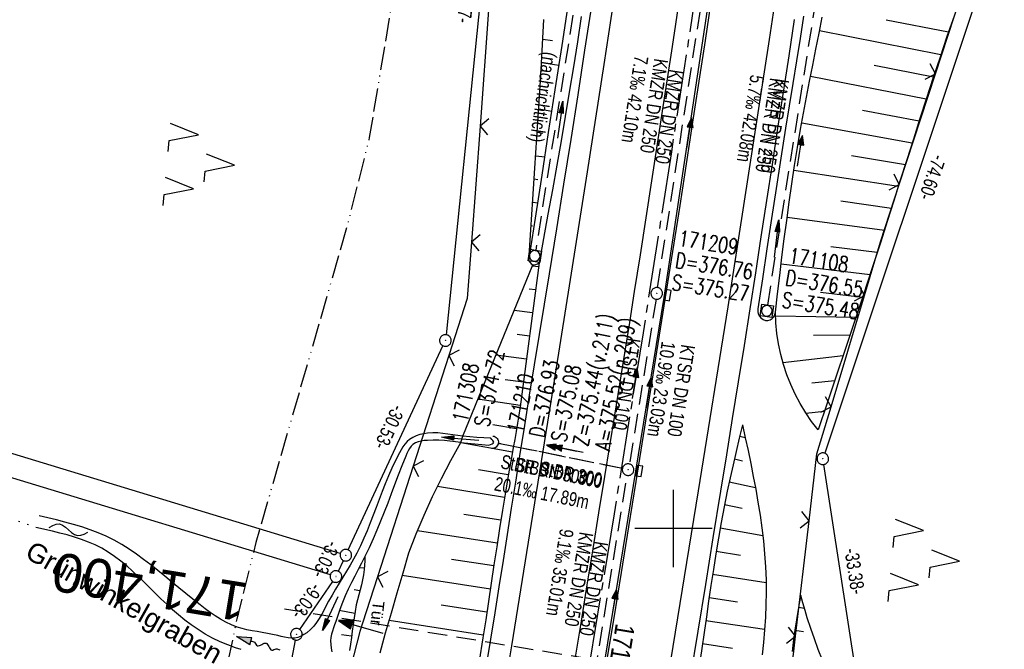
# Model space of a CAD drawing. Extents: x 509531 to 509917, y 454649 to 455599.
# Tile 5 of 26: x 509616 to 509743, y 454784 to 454866. Entities that reach past the tile are written whole.
import ezdxf
from ezdxf.enums import TextEntityAlignment as Align

# ---------------------------------------------------------------- set-up
doc = ezdxf.new("R2010")
doc.units = 0
doc.header["$LTSCALE"] = 10
doc.header["$MEASUREMENT"] = 0
for name, pattern in [('ACAD_ISO13W100', [36, 12, -3, 12, -3, 0, -3, 0, -3]), ('ACHSE', [5.5, 4, -0.5, 0.5, -0.5]), ('AUSGEZOGEN', [0]), ('LT00', [0]), ('LT12', [0.4, 0.3, -0.1]), ('LT17', [0.15, 0.1, -0.05]), ('PUNKTX2_STR', [0.6, 0.1, -0.5]), ('STRICHLINIE2', [0.375, 0.25, -0.125])]:
    doc.linetypes.add(name, pattern=pattern)
doc.layers.get('0').update_dxf_attribs({"linetype": 'LT00'})
for name, color, linetype in [('--EK_FBR', 1, 'LT00'), ('--EK_Halt-Pfeil', 4, 'LT00'), ('--EK_Haltung', 7, 'STRICHLINIE2'), ('--EK_Haltung-Text', 140, 'LT00'), ('--EK_Schacht-Text', 5, 'LT00'), ('--EK_ST-93-1', 30, 'LT17'), ('--EL_DFK_AB_L', 21, 'LT00'), ('--EL_DFK_AB_P', 7, 'LT00'), ('--EL_Halt-Pfeil', 4, 'LT00'), ('--EL_Haltung', 182, 'STRICHLINIE2'), ('--EL_Haltung-Text', 182, 'LT00'), ('--FLIEßRICHTPFEIL', 180, 'Continuous'), ('--WASSER_NUTZUNG', 180, 'Continuous'), ('-AX-093', 35, 'ACHSE'), ('-ST-93-1', 250, 'LT00'), ('ABSTAND', 8, 'LT00'), ('DFK_AB_L', 21, 'LT00'), ('DFK_AB_P', 7, 'LT00'), ('DFK_KATASTER', 250, 'LT00'), ('DFK_NUTZUNG', 250, 'LT00'), ('DFK_NUTZUNGSGRENZE', 70, 'PUNKTX2_STR'), ('DL', 182, 'LT12'), ('DL_PFEIL', 201, 'LT00'), ('DL_TEXT', 182, 'LT00'), ('GASLTG', 250, 'ACAD_ISO13W100'), ('GEWÄSSERNAME', 255, 'Continuous'), ('PFEIL', 140, 'AUSGEZOGEN'), ('TOR_TEXT_A', 11, 'Continuous'), ('V116_AFBR_BAB', 250, 'LT00'), ('V116_BOESCH', 250, 'LT00'), ('V116_BOSCHUNG', 250, 'LT00'), ('V116_GRABEN', 250, 'LT00'), ('V116_H_BORD', 8, 'LT00'), ('V116_KA_MULD', 182, 'LT00'), ('V116_KA_PRUF', 182, 'LT00'), ('V116_LD_MARK', 250, 'LT00'), ('V116_RASTER', 250, 'LT00'), ('V116_SINKK', 182, 'LT00'), ('V116_TOR', 10, 'LT00'), ('V116_UK_DURCH', 182, 'LT00'), ('V116_ZAUN', 40, 'LT00')]:
    doc.layers.add(name, color=color, linetype=linetype)
doc.styles.add('Beschrift', font='ARIAL.TTF')
doc.styles.add('Haltungsbeschriftung', font='ARIAL.TTF', dxfattribs={"width": 0.75})
doc.styles.add('schachtbeschriftung', font='romans.shx', dxfattribs={"width": 0.75, "height": 2})
doc.styles.get("Standard").update_dxf_attribs({"font": 'ARIAL.TTF'})

# ---------------------------------------------------------------- blocks, each defined once
blk = doc.blocks.new('SYMB0003')
at = {"color": 0, "linetype": 'ByBlock'}
for p, q in [((-0.015712, 0), (0.010166, 0.012015)), ((0, -0.021257), (-0.015712, 0)), ((0.010166, 0.012015), (0, -0.021257))]:
    blk.add_line(p, q, dxfattribs=at)
for points in [[(-0.031395, 0.499013), (-0.093691, 0.491144), (-0.154509, 0.475528), (-0.21289, 0.452414), (-0.267913, 0.422164), (-0.318712, 0.385257), (-0.364484, 0.342274), (-0.404509, 0.293893), (-0.438154, 0.240877), (-0.464888, 0.184062), (-0.484292, 0.124345), (-0.496058, 0.062667), (-0.5, 0)], [(-0.5, 0), (-0.496058, -0.062667), (-0.484292, -0.124345), (-0.464888, -0.184062), (-0.438154, -0.240877), (-0.404509, -0.293893), (-0.364485, -0.342274), (-0.318712, -0.385257), (-0.267914, -0.422164), (-0.21289, -0.452414), (-0.154509, -0.475529), (-0.093691, -0.491144), (-0.031395, -0.499014), (0.031395, -0.499014)], [(0.5, 0), (0.496057, 0.062667), (0.484292, 0.124345), (0.464888, 0.184062), (0.438153, 0.240877), (0.404509, 0.293893), (0.364484, 0.342274), (0.318712, 0.385257), (0.267913, 0.422164), (0.21289, 0.452414), (0.154509, 0.475528), (0.093691, 0.491144), (0.031395, 0.499013), (-0.031395, 0.499013)], [(0.031395, -0.499014), (0.093691, -0.491144), (0.154509, -0.475529), (0.21289, -0.452414), (0.267914, -0.422164), (0.318712, -0.385257), (0.364485, -0.342274), (0.404509, -0.293893), (0.438154, -0.240877), (0.464889, -0.184062), (0.484292, -0.124345), (0.496058, -0.062667), (0.5, 0)]]:
    blk.add_lwpolyline(points, dxfattribs=at)
blk = doc.blocks.new('SYMB7251')
at = {"color": 0, "linetype": 'ByBlock'}
for points in [[(-0.25, 0), (-0.208333, 0.028889), (-0.166667, 0.051111), (-0.125, 0.06), (-0.083333, 0.051111), (-0.041667, 0.028889), (0, 0)], [(0, 0), (0.041667, -0.028889), (0.083333, -0.051111), (0.125, -0.06), (0.166667, -0.051111), (0.208333, -0.028889), (0.25, 0)]]:
    blk.add_lwpolyline(points, dxfattribs=at)
blk = doc.blocks.new('SYMB7221')
at = {"color": 0, "linetype": 'ByBlock'}
for p, q in [((0, 0.435), (-0.11, 0.065)), ((0.11, 0.065), (0, 0.435)), ((0.25, 0.065), (0.11, 0.065)), ((-0.35, -0.065), (-0.46, -0.435)), ((0.35, -0.065), (0.24, -0.435))]:
    blk.add_line(p, q, dxfattribs=at)
for points in [[(-0.1, -0.435), (-0.24, -0.435), (-0.35, -0.065)], [(0.6, -0.435), (0.46, -0.435), (0.35, -0.065)]]:
    blk.add_lwpolyline(points, dxfattribs=at)
blk = doc.blocks.new('Pfreil3')
at = {"layer": 'PFEIL'}
blk.add_hatch(color=256, dxfattribs=at).paths.add_polyline_path([(-1.55, 0.27), (-1.55, -0.27), (0, 0)])
for p, q in [((-1.55, 0), (-4.83, 0)), ((-1.55, -0.27), (-1.55, 0.27)), ((-1.55, 0.27), (0, 0)), ((0, 0), (-1.55, -0.27))]:
    blk.add_line(p, q, dxfattribs=at)
blk = doc.blocks.new('SYMB0652')
at = {"color": 0, "linetype": 'ByBlock'}
blk.add_lwpolyline([(-0.15, -0.075), (0.15, -0.075), (0.15, 0.075), (-0.15, 0.075), (-0.15, -0.075)], dxfattribs=at)
blk = doc.blocks.new('SYMB1107')
at = {"color": 0, "linetype": 'ByBlock'}
for points in [[(-0.2, 0), (-0.196157, 0.039018), (-0.184776, 0.076537), (-0.166294, 0.111114), (-0.141421, 0.141421), (-0.111114, 0.166294), (-0.076537, 0.184776), (-0.039018, 0.196157), (0, 0.2)], [(0, 0.2), (0.039018, 0.196157), (0.076537, 0.184776), (0.111114, 0.166294), (0.141421, 0.141421), (0.166294, 0.111114), (0.184776, 0.076537), (0.196157, 0.039018), (0.2, 0)]]:
    blk.add_lwpolyline(points, dxfattribs=at)
blk = doc.blocks.new('SYMB0070')
at = {"color": 0, "linetype": 'ByBlock'}
for p, q in [((-0.5, 0), (0.2, 0)), ((0.5, 0), (0.2, 0.1)), ((0.2, 0.1), (0.2, 0)), ((0.468, 0), (0.21, 0.086)), ((0.21, 0.086), (0.21, -0.086)), ((0.21, -0.086), (0.468, 0)), ((0.22, -0.072), (0.437, 0)), ((0.23, -0.058), (0.405, 0)), ((0.24, -0.045), (0.374, 0)), ((0.342, 0), (0.25, 0.031)), ((0.25, 0.031), (0.25, -0.031)), ((0.25, -0.031), (0.342, 0)), ((0.26, -0.017), (0.31, 0)), ((0.27, -0.003), (0.279, 0))]:
    blk.add_line(p, q, dxfattribs=at)
for points in [[(0.2, 0), (0.2, -0.1), (0.5, 0)], [(0.437, 0), (0.22, 0.072), (0.22, -0.072)], [(0.405, 0), (0.23, 0.058), (0.23, -0.058)], [(0.374, 0), (0.24, 0.045), (0.24, -0.045)], [(0.31, 0), (0.26, 0.017), (0.26, -0.017)], [(0.279, 0), (0.27, 0.003), (0.27, -0.003)]]:
    blk.add_lwpolyline(points, dxfattribs=at)
blk = doc.blocks.new('SYMB1210')
at = {"color": 0, "linetype": 'ByBlock'}
blk.add_line((0.018815, -0.179014), (0.055623, -0.17119), dxfattribs=at)
for points in [[(-0.2, -0.2), (-0.2, 0.2), (0.2, 0.2), (0.2, -0.2), (-0.2, -0.2)], [(0.018815, 0.179014), (-0.018815, 0.179014), (-0.055623, 0.17119), (-0.09, 0.155885), (-0.120444, 0.133766), (-0.145623, 0.105801), (-0.164438, 0.073213), (-0.176067, 0.037424), (-0.18, 0)], [(-0.18, 0), (-0.176067, -0.037424), (-0.164438, -0.073213), (-0.145623, -0.105801), (-0.120444, -0.133766), (-0.09, -0.155885), (-0.055623, -0.17119), (-0.018815, -0.179014), (0.018815, -0.179014)], [(0.18, 0), (0.176067, 0.037424), (0.164438, 0.073213), (0.145623, 0.105801), (0.120444, 0.133766), (0.09, 0.155885), (0.055623, 0.17119), (0.018815, 0.179014)], [(0.055623, -0.17119), (0.09, -0.155885), (0.120444, -0.133766), (0.145623, -0.105801), (0.164438, -0.073213), (0.176067, -0.037424), (0.18, 0)]]:
    blk.add_lwpolyline(points, dxfattribs=at)
blk = doc.blocks.new('SYMB0024')
at = {"color": 0, "linetype": 'ByBlock'}
for p, q in [((-0.5, 0.5), (0, 0)), ((0, 0), (0.5, 0.5))]:
    blk.add_line(p, q, dxfattribs=at)
blk = doc.blocks.new('FLIEßRICHTPFEIL')
at = {"layer": '--FLIEßRICHTPFEIL'}
blk.add_hatch(color=256, dxfattribs=at).paths.add_polyline_path([(-1.95, 0.4875), (-1.95, -0.4875), (0, 0)])
for p, q in [((-1.95, 0.4875), (-1.95, -0.4875)), ((-1.95, 0.4875), (0, 0)), ((0, 0), (-1.95, -0.4875))]:
    blk.add_line(p, q, dxfattribs=at)
at = {"layer": '--FLIEßRICHTPFEIL', "start_tangent": (-1, 0), "end_tangent": (-1, 0)}
blk.add_spline([(-1.95, 0), (-2.4375, 0), (-2.925, 0.325), (-3.4125, 0), (-3.9, -0.325), (-4.3875, 0), (-4.875, 0.325), (-5.3625, 0), (-5.85, 0)], degree=3, dxfattribs=at)

msp = doc.modelspace()

# ---------------------------------------------------------------- linework, layer by layer
at = {"layer": '--EK_FBR', "color": 2}
for points in [[(509701.01, 454869.97), (509699.82, 454862.17), (509698.63, 454854.37), (509697.9, 454849.6), (509697.17, 454844.84), (509696.43, 454840.08), (509695.69, 454835.31), (509694.94, 454830.55), (509694.31, 454826.57), (509693.67, 454822.6), (509693.03, 454818.62), (509692.39, 454814.64), (509691.74, 454810.66), (509691.1, 454806.69), (509690.34, 454802.03), (509689.59, 454797.38), (509688.84, 454792.72), (509688.08, 454788.07), (509687.31, 454783.42)], [(509704.8, 454867.64), (509704.09, 454862.94), (509703.37, 454858.24), (509702.65, 454853.54), (509701.73, 454847.6), (509700.81, 454841.67), (509699.87, 454835.73), (509698.94, 454829.8), (509697.99, 454823.87), (509697.04, 454817.94), (509696.09, 454812.01), (509695.14, 454806.07), (509694.19, 454800.21), (509693.24, 454794.35), (509692.29, 454788.49), (509691.32, 454782.64)]]:
    msp.add_lwpolyline(points, dxfattribs=at)
at = {"layer": '--EK_FBR'}
for points in [[(509675.88, 454782.33), (509676.44, 454785.74), (509676.99, 454789.11), (509677.53, 454792.49), (509678.06, 454795.86), (509678.59, 454799.24), (509679.12, 454802.61), (509679.65, 454805.99), (509680.18, 454809.36), (509680.81, 454813.28), (509681.44, 454817.2), (509682.08, 454821.11), (509682.72, 454825.03), (509683.35, 454828.95), (509683.99, 454832.86), (509684.93, 454838.63), (509685.86, 454844.4), (509686.78, 454850.17), (509687.69, 454855.95), (509688.58, 454861.67), (509689.46, 454867.39)], [(509715.6, 454865.63), (509714.88, 454860.96), (509714.17, 454856.29), (509713.45, 454851.61), (509712.74, 454846.95), (509712.02, 454842.29), (509711.3, 454837.63), (509710.58, 454832.97), (509709.85, 454828.31), (509709.11, 454823.61), (509708.35, 454818.91), (509707.6, 454814.21), (509706.84, 454809.51), (509706.08, 454804.81), (509705.1, 454798.79), (509704.12, 454792.78), (509703.13, 454786.76), (509702.14, 454780.74)]]:
    msp.add_lwpolyline(points, dxfattribs=at)
at = {"layer": '--EK_Haltung', "color": 81}
msp.add_line((509688.2, 454873.6), (509682.22, 454835.9), dxfattribs=at)
at = {"layer": '--EK_Haltung'}
for p, q in [((509697.95, 454831.06), (509704.14, 454871.18)), ((509712.17, 454828.82), (509718.52, 454868.9)), ((509697.76, 454829.58), (509694.33, 454808.32)), ((509693.42, 454807.74), (509677.35, 454810.98)), ((509688.66, 454773.77), (509694.03, 454806.85))]:
    msp.add_line(p, q, dxfattribs=at)
at = {"layer": '--EK_ST-93-1', "ltscale": 2.5}
msp.add_line((509689.28, 454783.16), (509649.8, 454789.62), dxfattribs=at)
at = {"layer": '--EL_DFK_AB_L'}
for p, q in [((509679.01, 454906.63), (509670.65, 454825)), ((509742.7, 454879.04), (509719.52, 454809.71)), ((509658.04, 454797.24), (509670.25, 454823.57)), ((509724.27, 454776.75), (509719.39, 454808.26)), ((509656.76, 454794.49), (509657.4, 454795.88)), ((509656.02, 454793.19), (509651.76, 454786.98)), ((509651.2, 454785.62), (509634.01, 454695.96))]:
    msp.add_line(p, q, dxfattribs=at)
at = {"layer": '--EL_Haltung'}
for p, q in [((509688.2, 454873.6), (509682.22, 454835.9)), ((509697.95, 454831.06), (509704.14, 454871.18)), ((509712.17, 454828.82), (509718.52, 454868.9)), ((509697.76, 454829.58), (509694.33, 454808.32)), ((509693.42, 454807.74), (509677.35, 454810.98)), ((509688.66, 454773.77), (509694.03, 454806.85))]:
    msp.add_line(p, q, dxfattribs=at)
at = {"layer": '-AX-093', "ltscale": 0.2}
msp.add_lwpolyline([(509703.31, 454871.95), (509699.73, 454848.59), (509696.08, 454825.25), (509692.34, 454801.91), (509688.52, 454778.59), (509684.63, 454755.28), (509680.66, 454731.99), (509676.6, 454708.71), (509672.47, 454685.44), (509668.76, 454664.91)], dxfattribs=at)
at = {"layer": 'DFK_AB_L'}
for p, q in [((509679.01, 454906.63), (509670.65, 454825)), ((509742.7, 454879.04), (509719.52, 454809.71)), ((509658.04, 454797.24), (509670.25, 454823.57)), ((509724.27, 454776.75), (509719.39, 454808.26)), ((509656.76, 454794.49), (509657.4, 454795.88)), ((509656.02, 454793.19), (509651.76, 454786.98)), ((509651.2, 454785.62), (509634.01, 454695.96))]:
    msp.add_line(p, q, dxfattribs=at)
at = {"layer": 'DFK_KATASTER'}
for p, q in [((509657, 454796.78), (509604.97, 454812.58)), ((509655.72, 454794.03), (509604.12, 454809.7))]:
    msp.add_line(p, q, dxfattribs=at)
at = {"layer": 'DFK_NUTZUNGSGRENZE', "ltscale": 0.2}
msp.add_line((509617.92, 454800.09), (509614.49, 454801.25), dxfattribs=at)
at = {"layer": 'DL'}
msp.add_line((509693.42, 454807.74), (509677.35, 454810.98), dxfattribs=at)
at = {"layer": 'GASLTG', "ltscale": 0.025, "flags": 128}
msp.add_lwpolyline([(509732.41, 455588.47), (509731.56, 455550.22), (509730.86, 455531.77), (509729.98, 455496.07), (509729.82, 455473.79), (509723.14, 455402.32), (509719.99, 455370.23), (509719.32, 455359.34), (509718.22, 455346.92), (509717.58, 455329.18), (509717.03, 455313.89), (509716.01, 455279.64), (509715.62, 455261.05), (509714.41, 455253.67), (509713.55, 455245.77), (509712.75, 455238.46), (509710.11, 455214.89), (509700.77, 455126.62), (509692.79, 455066.17), (509691.9, 455059.06), (509688.48, 455033.75), (509683.04, 454993.78), (509674.83, 454936.52), (509667.27, 454889.45), (509660.75, 454850.41), (509657.9, 454839.06), (509646.1, 454798.18), (509643.65, 454788.35), (509640.96, 454775.41), (509638.39, 454763.73), (509630.01, 454722.15), (509625.52, 454700.41), (509623.56, 454684.93), (509621.45, 454670.09)], dxfattribs=at)
at = {"layer": 'V116_AFBR_BAB', "color": 0}
for points in [[(509701.01, 454869.97), (509699.82, 454862.17), (509698.63, 454854.37), (509697.9, 454849.6), (509697.17, 454844.84), (509696.43, 454840.08), (509695.69, 454835.31), (509694.94, 454830.55), (509694.31, 454826.57), (509693.67, 454822.6), (509693.03, 454818.62), (509692.39, 454814.64), (509691.74, 454810.66), (509691.1, 454806.69), (509690.34, 454802.03), (509689.59, 454797.38), (509688.84, 454792.72), (509688.08, 454788.07), (509687.31, 454783.42)], [(509704.8, 454867.64), (509704.09, 454862.94), (509703.37, 454858.24), (509702.65, 454853.54), (509701.73, 454847.6), (509700.81, 454841.67), (509699.87, 454835.73), (509698.94, 454829.8), (509697.99, 454823.87), (509697.04, 454817.94), (509696.09, 454812.01), (509695.14, 454806.07), (509694.19, 454800.21), (509693.24, 454794.35), (509692.29, 454788.49), (509691.32, 454782.64)]]:
    msp.add_lwpolyline(points, dxfattribs=at)
at = {"layer": 'V116_AFBR_BAB'}
for points in [[(509675.88, 454782.33), (509676.44, 454785.74), (509676.99, 454789.11), (509677.53, 454792.49), (509678.06, 454795.86), (509678.59, 454799.24), (509679.12, 454802.61), (509679.65, 454805.99), (509680.18, 454809.36), (509680.81, 454813.28), (509681.44, 454817.2), (509682.08, 454821.11), (509682.72, 454825.03), (509683.35, 454828.95), (509683.99, 454832.86), (509684.93, 454838.63), (509685.86, 454844.4), (509686.78, 454850.17), (509687.69, 454855.95), (509688.58, 454861.67), (509689.46, 454867.39)], [(509715.6, 454865.63), (509714.88, 454860.96), (509714.17, 454856.29), (509713.45, 454851.61), (509712.74, 454846.95), (509712.02, 454842.29), (509711.3, 454837.63), (509710.58, 454832.97), (509709.85, 454828.31), (509709.11, 454823.61), (509708.35, 454818.91), (509707.6, 454814.21), (509706.84, 454809.51), (509706.08, 454804.81), (509705.1, 454798.79), (509704.12, 454792.78), (509703.13, 454786.76), (509702.14, 454780.74)]]:
    msp.add_lwpolyline(points, dxfattribs=at)
at = {"layer": 'V116_BOESCH'}
for points in [[(509736.21, 454866.06), (509735.3, 454863.43), (509734.41, 454860.79), (509733.53, 454858.15), (509732.67, 454855.5), (509731.81, 454852.86), (509730.97, 454850.21), (509730.12, 454847.56), (509729.28, 454844.91), (509728.44, 454842.26), (509727.6, 454839.61), (509726.75, 454836.97), (509725.62, 454833.5), (509724.48, 454830.03), (509723.33, 454826.56), (509722.18, 454823.1), (509721.02, 454819.64), (509719.85, 454816.18), (509718.68, 454812.72)], [(509681.34, 454834.52), (509681.6, 454838.5), (509681.87, 454842.48), (509682.13, 454846.46), (509682.38, 454850.44), (509682.63, 454854.42), (509682.87, 454858.41), (509683.09, 454862.4), (509683.27, 454865.65)], [(509682.66, 454834.25), (509680.21, 454815.68), (509680.06, 454814.62), (509679.89, 454813.58), (509679.71, 454812.53), (509679.52, 454811.48), (509679.33, 454810.44), (509679.13, 454809.39), (509678.71, 454807.05), (509678.31, 454804.7), (509677.93, 454802.35), (509677.55, 454800), (509677.19, 454797.65), (509676.83, 454795.3), (509676.48, 454792.94), (509676.12, 454790.59), (509675.77, 454788.24), (509675.4, 454785.89), (509674.93, 454782.9)], [(509662.14, 454783.97), (509662.86, 454786.55), (509663.6, 454789.13), (509664.35, 454791.71), (509665.11, 454794.29), (509665.86, 454796.86), (509666.8, 454799.31), (509667.82, 454801.73), (509668.9, 454804.12), (509670.06, 454806.47), (509671.28, 454808.79), (509672.57, 454811.08), (509672.82, 454811.92), (509681.84, 454834.01)], [(509718.68, 454812.72), (509717.84, 454813.8), (509717.07, 454814.93), (509716.36, 454816.11), (509715.71, 454817.32), (509715.14, 454818.56), (509714.63, 454819.84), (509714.2, 454821.14), (509713.84, 454822.46), (509713.56, 454823.8), (509713.35, 454825.16), (509713.22, 454826.52), (509713.16, 454827.89)], [(509708.92, 454813.37), (509708.5, 454811.66), (509708.09, 454809.95), (509707.69, 454808.23), (509707.31, 454806.52), (509706.94, 454804.8), (509706.53, 454802.79), (509706.16, 454800.77), (509705.8, 454798.75), (509705.47, 454796.73), (509705.15, 454794.7), (509704.84, 454792.67), (509704.54, 454790.64), (509704.25, 454788.61), (509703.96, 454786.58), (509703.67, 454784.54), (509703.37, 454782.51)], [(509708.92, 454813.37), (509709.27, 454811.71), (509709.63, 454810.05), (509709.97, 454808.39), (509710.31, 454806.73), (509710.62, 454805.06), (509710.91, 454803.4), (509711.18, 454801.74), (509711.41, 454800.07), (509711.61, 454798.4), (509711.77, 454796.73), (509711.88, 454795.06), (509711.95, 454793.39), (509711.96, 454791.78), (509711.93, 454790.17), (509711.87, 454788.55), (509711.76, 454786.94), (509711.63, 454785.32), (509711.47, 454783.7)], [(509660.19, 454796.38), (509660.17, 454795.82), (509660.14, 454795.26), (509660.09, 454794.7), (509659.99, 454794.04), (509659.87, 454793.39), (509659.72, 454792.74), (509659.56, 454792.09), (509659.39, 454791.44), (509659.22, 454790.79), (509659.07, 454790.14), (509658.91, 454789.31), (509658.78, 454788.47), (509658.66, 454787.63), (509658.55, 454786.78), (509658.45, 454785.94), (509658.34, 454785.1), (509658.21, 454784.26)], [(509716.43, 454791.35), (509716.24, 454790.32), (509716.06, 454789.28), (509715.88, 454788.24), (509715.72, 454787.2), (509715.5, 454785.68), (509715.31, 454784.14)], [(509721.67, 454773.76), (509721.65, 454774.27), (509721.62, 454774.78), (509721.52, 454775.73), (509721.35, 454776.66), (509721.14, 454777.59), (509720.88, 454778.51), (509720.58, 454779.43), (509720.26, 454780.34), (509719.92, 454781.24), (509719.57, 454782.14), (509719.22, 454783.04), (509718.7, 454784.4), (509718.2, 454785.76), (509717.72, 454787.12), (509717.28, 454788.5), (509716.99, 454789.45), (509716.71, 454790.4), (509716.43, 454791.35)]]:
    msp.add_lwpolyline(points, dxfattribs=at)
at = {"layer": 'V116_BOSCHUNG'}
for p, q in [((509727.47, 454865.58), (509735.51, 454864.06)), ((509718.86, 454864.21), (509734.52, 454861.14)), ((509684.41, 454862.89), (509683.13, 454863.08)), ((509685.23, 454859.72), (509682.96, 454860.07)), ((509725.92, 454859.77), (509733.57, 454858.25)), ((509717.69, 454858.33), (509732.63, 454855.4)), ((509683.78, 454856.91), (509682.79, 454857.06)), ((509684.31, 454853.79), (509682.61, 454854.06)), ((509724.42, 454853.95), (509731.72, 454852.57)), ((509716.55, 454852.32), (509730.82, 454849.76)), ((509683.14, 454850.94), (509682.42, 454851.05)), ((509683.39, 454847.87), (509682.23, 454848.04)), ((509722.98, 454848.12), (509729.93, 454846.96)), ((509715.54, 454846.23), (509729.04, 454844.15)), ((509682.49, 454844.97), (509682.04, 454845.04)), ((509682.48, 454841.94), (509681.84, 454842.03)), ((509721.62, 454842.26), (509728.15, 454841.33)), ((509714.68, 454840.16), (509727.23, 454838.48)), ((509681.83, 454839), (509681.64, 454839.03)), ((509681.56, 454836.01), (509681.44, 454836.03)), ((509720.3, 454836.38), (509726.31, 454835.62)), ((509713.91, 454834.15), (509725.37, 454832.74)), ((509682.6, 454833.74), (509681.78, 454833.85)), ((509682.2, 454830.77), (509681.4, 454830.88)), ((509718.99, 454830.5), (509724.42, 454829.85)), ((509681.81, 454827.8), (509679.43, 454828.11)), ((509713.17, 454827.43), (509723.57, 454827.26)), ((509681.42, 454824.82), (509679.84, 454825.03)), ((509718.07, 454824.95), (509722.81, 454824.98)), ((509681.02, 454821.85), (509677.08, 454822.37)), ((509714.12, 454821.43), (509721.92, 454822.32)), ((509680.63, 454818.87), (509678.27, 454819.19)), ((509717.88, 454818.81), (509720.84, 454819.11)), ((509680.23, 454815.86), (509674.76, 454816.67)), ((509717.09, 454814.89), (509719.5, 454815.15)), ((509679.76, 454812.85), (509676.69, 454813.36)), ((509708.56, 454811.91), (509709.27, 454811.74)), ((509679.22, 454809.86), (509672.56, 454811.06)), ((509707.87, 454808.99), (509708.91, 454808.74)), ((509678.69, 454806.92), (509674.84, 454807.59)), ((509678.2, 454804), (509669.54, 454805.44)), ((509707.2, 454806.04), (509710.58, 454805.3)), ((509706.59, 454803.08), (509708.85, 454802.63)), ((509677.72, 454801.06), (509672.96, 454801.82)), ((509677.26, 454798.12), (509666.97, 454799.72)), ((509706.03, 454800.09), (509711.53, 454799.1)), ((509676.81, 454795.17), (509671.34, 454796)), ((509705.53, 454797.1), (509708.67, 454796.57)), ((509660.11, 454794.88), (509659.45, 454794.95)), ((509676.37, 454792.2), (509665, 454793.94)), ((509705.06, 454794.1), (509711.96, 454793.02)), ((509659.53, 454791.97), (509658.79, 454792.1)), ((509704.61, 454791.11), (509708.27, 454790.56)), ((509675.92, 454789.22), (509670.04, 454790.13)), ((509716.16, 454789.88), (509716.9, 454789.74)), ((509658.87, 454789.04), (509656.88, 454789.41)), ((509675.46, 454786.24), (509663.32, 454788.15)), ((509704.18, 454788.13), (509711.77, 454787.01)), ((509658.47, 454786.13), (509657.18, 454786.29)), ((509715.67, 454786.9), (509716.79, 454786.73)), ((509703.76, 454785.16), (509707.63, 454784.59))]:
    msp.add_line(p, q, dxfattribs=at)
at = {"layer": 'V116_GRABEN'}
msp.add_line((509672.57, 454811.08), (509676.18, 454810.74), dxfattribs=at)
for points in [[(509681.34, 454834.52), (509682.19, 454840.04), (509683.04, 454845.56), (509683.89, 454851.07), (509684.74, 454856.59), (509685.63, 454862.29), (509686.52, 454868)], [(509688.1, 454866.02), (509687.6, 454862.77), (509687.09, 454859.53), (509686.56, 454856.29), (509686.03, 454853.14), (509685.49, 454849.99), (509684.94, 454846.84), (509684.38, 454843.69), (509683.81, 454840.54), (509683.24, 454837.4), (509682.66, 454834.25)], [(509716.8, 454866.09), (509716.34, 454863.2), (509715.87, 454860.3), (509715.4, 454857.41), (509714.93, 454854.52), (509714.47, 454851.63), (509713.85, 454847.74), (509713.25, 454843.86), (509712.65, 454839.97), (509712.07, 454836.09), (509711.48, 454832.2), (509710.9, 454828.31)], [(509713.16, 454827.89), (509713.44, 454830.26), (509713.73, 454832.63), (509714.01, 454834.99), (509714.31, 454837.36), (509714.62, 454839.72), (509714.94, 454842.08), (509715.27, 454844.44), (509715.63, 454846.8), (509716, 454849.15), (509716.4, 454851.49), (509716.78, 454853.57), (509717.17, 454855.63), (509717.57, 454857.7), (509717.98, 454859.76), (509718.39, 454861.83), (509718.8, 454863.89), (509719.21, 454865.96)], [(509681.34, 454834.52), (509681.49, 454834.3), (509681.66, 454834.12), (509681.84, 454834.01), (509682.03, 454833.99), (509682.23, 454834.04), (509682.44, 454834.14), (509682.66, 454834.25)], [(509710.9, 454828.31), (509710.89, 454827.99), (509710.95, 454827.68), (509711.1, 454827.39), (509711.3, 454827.15), (509711.57, 454826.96), (509711.87, 454826.84), (509712.18, 454826.84), (509712.48, 454826.92), (509712.75, 454827.08), (509712.96, 454827.31), (509713.1, 454827.59), (509713.16, 454827.89)], [(509676.44, 454811.64), (509675.53, 454811.69), (509674.63, 454811.75), (509673.72, 454811.82), (509672.82, 454811.92), (509672.17, 454812.01), (509671.53, 454812.1), (509670.89, 454812.19), (509670.24, 454812.27), (509669.59, 454812.32), (509668.94, 454812.33), (509668.28, 454812.29), (509667.78, 454812.23), (509667.28, 454812.12), (509666.8, 454811.97), (509666.35, 454811.76), (509665.95, 454811.5), (509665.63, 454811.22), (509665.35, 454810.89), (509665.09, 454810.54), (509664.86, 454810.16), (509664.64, 454809.77), (509664.13, 454808.79), (509663.65, 454807.79), (509663.21, 454806.79), (509662.79, 454805.78), (509662.39, 454804.76), (509662, 454803.75), (509661.63, 454802.73), (509661.25, 454801.72), (509660.86, 454800.72), (509660.46, 454799.72), (509660.04, 454798.74), (509659.6, 454797.77), (509659.12, 454796.81), (509658.7, 454796.04), (509658.26, 454795.27), (509657.8, 454794.5), (509657.33, 454793.74), (509656.86, 454792.97), (509656.39, 454792.2), (509655.94, 454791.42), (509655.49, 454790.62), (509655.2, 454790.06), (509654.91, 454789.5), (509654.61, 454788.95), (509654.29, 454788.41), (509653.95, 454787.89), (509653.57, 454787.41), (509653.15, 454786.96), (509652.67, 454786.56), (509652.32, 454786.32), (509651.94, 454786.12), (509651.54, 454785.96), (509651.14, 454785.87), (509650.7, 454785.85), (509650.26, 454785.89), (509649.82, 454785.97), (509649.38, 454786.08), (509648.93, 454786.19), (509648.26, 454786.34), (509647.59, 454786.47), (509646.93, 454786.59), (509646.26, 454786.7), (509645.61, 454786.82), (509644.96, 454786.95), (509644.32, 454787.11), (509643.69, 454787.3), (509642.96, 454787.59), (509642.25, 454787.92), (509641.56, 454788.3), (509640.87, 454788.72), (509640.2, 454789.17), (509639.55, 454789.65), (509638.9, 454790.14), (509637.97, 454790.87), (509637.05, 454791.61), (509636.15, 454792.36), (509635.24, 454793.11), (509634.34, 454793.86), (509633.44, 454794.6), (509632.54, 454795.32), (509631.62, 454796.02), (509630.69, 454796.69), (509629.75, 454797.33), (509628.79, 454797.93), (509627.8, 454798.49), (509626.79, 454799), (509625.77, 454799.45), (509624.72, 454799.85), (509623.66, 454800.2), (509622.57, 454800.53), (509621.47, 454800.83), (509620.36, 454801.11), (509619.25, 454801.37), (509618.13, 454801.63)], [(509672.57, 454811.08), (509671.87, 454811.18), (509671.16, 454811.27), (509670.45, 454811.34), (509669.73, 454811.39), (509669, 454811.4), (509668.25, 454811.37), (509667.83, 454811.34), (509667.43, 454811.28), (509667.04, 454811.18), (509666.69, 454811.04), (509666.37, 454810.84), (509666.13, 454810.6), (509665.93, 454810.32), (509665.75, 454810), (509665.6, 454809.66), (509665.45, 454809.32), (509664.96, 454808.08), (509664.48, 454806.86), (509664.02, 454805.65), (509663.57, 454804.46), (509663.12, 454803.27), (509662.67, 454802.1), (509662.21, 454800.94), (509661.74, 454799.79), (509661.25, 454798.65), (509660.73, 454797.51), (509660.19, 454796.38), (509659.76, 454795.54), (509659.33, 454794.71), (509658.88, 454793.87), (509658.45, 454793.03), (509658.03, 454792.18), (509657.63, 454791.32), (509657.27, 454790.46), (509656.94, 454789.57), (509656.77, 454789.05), (509656.6, 454788.53), (509656.42, 454788.01), (509656.27, 454787.6), (509656.12, 454787.19), (509655.98, 454786.78), (509655.86, 454786.37), (509655.79, 454785.95), (509655.76, 454785.5), (509655.79, 454785.04), (509655.84, 454784.58), (509655.91, 454784.11)], [(509676.18, 454810.74), (509676.39, 454810.82), (509676.59, 454810.91), (509676.73, 454811), (509676.8, 454811.12), (509676.78, 454811.23), (509676.7, 454811.36), (509676.58, 454811.5), (509676.44, 454811.64)], [(509644.19, 454784.4), (509643.49, 454784.63), (509642.5, 454784.99), (509641.51, 454785.4), (509640.53, 454785.87), (509639.58, 454786.39), (509638.64, 454786.96), (509637.74, 454787.58), (509636.92, 454788.2), (509636.12, 454788.85), (509635.35, 454789.53), (509634.6, 454790.24), (509633.85, 454790.95), (509633.12, 454791.67), (509632.39, 454792.4), (509631.67, 454793.12), (509630.93, 454793.83), (509630.19, 454794.51), (509629.44, 454795.18), (509628.67, 454795.81), (509627.88, 454796.4), (509627.06, 454796.95), (509626.21, 454797.45), (509625.37, 454797.88), (509624.5, 454798.26), (509623.6, 454798.59), (509622.69, 454798.9), (509621.76, 454799.17), (509620.81, 454799.42), (509619.85, 454799.65), (509618.89, 454799.88), (509617.92, 454800.09)]]:
    msp.add_lwpolyline(points, dxfattribs=at)
at = {"layer": 'V116_H_BORD'}
msp.add_lwpolyline([(509670.66, 454664.7), (509674.96, 454688.09), (509687.23, 454758.89), (509698.82, 454829.81), (509713.11, 454924.89), (509723.03, 454996.44), (509723.98, 455003.69), (509724.84, 455010.38), (509725.66, 455016.58), (509733.3, 455077.25), (509741.56, 455148.37)], dxfattribs=at)
at = {"layer": 'V116_LD_MARK'}
for points in [[(509714.94, 454880.31), (509712.34, 454863.07), (509709.69, 454845.84), (509707, 454828.61), (509703.21, 454804.84), (509699.34, 454781.08), (509695.39, 454757.34), (509691.36, 454733.61), (509687.25, 454709.89), (509683.06, 454686.19), (509679.01, 454663.79)], [(509693.14, 454873.71), (509691.02, 454859.84), (509688.87, 454845.98), (509686.69, 454832.12), (509684.19, 454816.37), (509681.66, 454800.63), (509679.09, 454784.89), (509676.48, 454769.16), (509673.84, 454753.43), (509671.17, 454737.71), (509668.46, 454722), (509665.72, 454706.29), (509662.94, 454690.59), (509660.12, 454674.9), (509658.51, 454666.03)]]:
    msp.add_lwpolyline(points, dxfattribs=at)
at = {"layer": 'V116_RASTER'}
for p, q in [((509700, 454795), (509700, 454805)), ((509705, 454800), (509695, 454800))]:
    msp.add_line(p, q, dxfattribs=at)
at = {"layer": 'V116_ZAUN'}
for p, q in [((509733.81, 454858.62), (509738.47, 454872.88)), ((509676.15, 454866.84), (509675.04, 454851.88)), ((509729.15, 454844.36), (509733.81, 454858.62)), ((509675.04, 454851.88), (509673.93, 454836.92)), ((509720.34, 454815.69), (509724.66, 454830.05)), ((509671.01, 454822.31), (509666.4, 454808.04)), ((509666.4, 454808.04), (509661.8, 454793.77)), ((509715.76, 454786.12), (509717.51, 454801.01)), ((509714.01, 454771.22), (509715.76, 454786.12))]:
    msp.add_line(p, q, dxfattribs=at)
for points in [[(509724.66, 454830.05), (509726.74, 454836.96), (509729.15, 454844.36)], [(509673.93, 454836.92), (509673.39, 454829.67), (509671.01, 454822.31)], [(509717.51, 454801.01), (509718.52, 454809.64), (509720.34, 454815.69)], [(509661.8, 454793.77), (509659.87, 454787.81), (509659.51, 454786.72), (509657.63, 454779.36)]]:
    msp.add_lwpolyline(points, dxfattribs=at)

# ---------------------------------------------------------------- block references
at = {"layer": '--EK_Halt-Pfeil', "yscale": 4, "zscale": 4}
for p, xscale, rotation in [((509702.04, 454850.97), 4.000000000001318, 81.22559999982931), ((509716.33, 454848.7), 4.000000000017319, 80.99413000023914), ((509695.03, 454818.74), 4.000000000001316, 81.22559999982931), ((509685.58, 454810.34), 4.000000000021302, 168.5838499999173), ((509692.33, 454790.15), 4.000000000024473, 80.76613999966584)]:
    msp.add_blockref('SYMB0070', p, dxfattribs=dict(at, xscale=xscale, rotation=rotation))
at = {"layer": '--EL_DFK_AB_P', "xscale": 1.500000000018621, "yscale": 1.5, "zscale": 1.5, "rotation": 264.7377099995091}
for p in [(509670.57, 454824.25), (509719.28, 454809), (509657.72, 454796.56), (509656.44, 454793.81), (509651.34, 454786.36)]:
    msp.add_blockref('SYMB0003', p, dxfattribs=at)
at = {"layer": '--EL_Halt-Pfeil', "yscale": 4, "zscale": 4}
for p, xscale, rotation in [((509702.04, 454850.97), 4.000000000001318, 81.22559999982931), ((509716.33, 454848.7), 4.000000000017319, 80.99413000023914), ((509696.83, 454817.56), 4.000000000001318, 81.22559999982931), ((509686.4, 454810.21), 4.000000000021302, 168.5838499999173), ((509692.33, 454790.15), 4.000000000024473, 80.76613999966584)]:
    msp.add_blockref('SYMB0070', p, dxfattribs=dict(at, xscale=xscale, rotation=rotation))
at = {"layer": '--FLIEßRICHTPFEIL', "rotation": 162.9378173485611}
msp.add_blockref('FLIEßRICHTPFEIL', (509643.6, 454786.06), dxfattribs=at)
at = {"layer": '--WASSER_NUTZUNG', "xscale": 9.99999999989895, "yscale": 10.0000000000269, "zscale": 10, "rotation": 352.8441833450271}
msp.add_blockref('SYMB7251', (509621.93, 454799.84), dxfattribs=at)
at = {"layer": 'DFK_AB_P', "xscale": 1.500000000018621, "yscale": 1.5, "zscale": 1.5, "rotation": 264.7377099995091}
for p in [(509670.57, 454824.25), (509719.28, 454809), (509657.72, 454796.56), (509656.44, 454793.81), (509651.34, 454786.36)]:
    msp.add_blockref('SYMB0003', p, dxfattribs=at)
at = {"layer": 'DFK_NUTZUNG', "xscale": 10.00000000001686, "yscale": 10, "zscale": 10, "rotation": 264.7377100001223}
for p in [(509639.01, 454847.24), (509732.58, 454796.18)]:
    msp.add_blockref('SYMB7221', p, dxfattribs=at)
at = {"layer": 'DL_PFEIL', "xscale": 4.000000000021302, "yscale": 4, "zscale": 4, "rotation": 168.5838499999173}
msp.add_blockref('SYMB0070', (509686.4, 454810.21), dxfattribs=at)
at = {"layer": 'PFEIL'}
for p, rotation in [((509685.74, 454855.1), 81.52229760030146), ((509713.59, 454839.79), 83.08328200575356), ((509670.08, 454811.8), 175.1587978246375), ((509654.7, 454786.87), 244.9184473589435)]:
    msp.add_blockref('Pfreil3', p, dxfattribs=dict(at, rotation=rotation))
at = {"layer": 'V116_KA_MULD', "color": 185, "xscale": 3.799999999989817, "yscale": 3.799999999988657, "zscale": 3.8, "rotation": 261.4781995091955}
msp.add_blockref('SYMB1210', (509682.1, 454835.15), dxfattribs=at)
at = {"layer": 'V116_KA_MULD', "xscale": 3.800000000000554, "yscale": 3.800000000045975, "zscale": 3.8, "rotation": 81.49324737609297}
msp.add_blockref('SYMB1210', (509712.05, 454828.08), dxfattribs=at)
at = {"layer": 'V116_KA_PRUF', "xscale": 1.500000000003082, "yscale": 1.5, "zscale": 1.5, "rotation": 263.7512999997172}
for p in [(509697.84, 454830.32), (509694.15, 454807.59)]:
    msp.add_blockref('SYMB0003', p, dxfattribs=at)
at = {"layer": 'V116_SINKK', "zscale": 4.5}
for p, xscale, yscale, rotation in [((509699.26, 454830.09), 4.500000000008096, 4.500000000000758, 260.9640722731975), ((509695.6, 454807.41), 4.500000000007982, 4.49999999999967, 260.8286626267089)]:
    msp.add_blockref('SYMB0652', p, dxfattribs=dict(at, xscale=xscale, yscale=yscale, rotation=rotation))
at = {"layer": 'V116_TOR', "xscale": 6.000000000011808, "yscale": 6.000000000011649, "zscale": 6, "rotation": 164.046811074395}
msp.add_blockref('SYMB0070', (509659.66, 454787.3), dxfattribs=at)
at = {"layer": 'V116_UK_DURCH', "xscale": 4.000000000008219, "yscale": 4, "zscale": 4, "rotation": 263.7512999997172}
msp.add_blockref('SYMB1107', (509676.61, 454811.13), dxfattribs=at)
at = {"layer": 'V116_ZAUN', "yscale": 2.099999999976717, "zscale": 2.1}
for p, xscale, rotation in [((509733.81, 454858.62), 2.100000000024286, 71.92080999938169), ((509675.04, 454851.88), 2.099999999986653, 265.745039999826), ((509729.15, 454844.36), 2.100000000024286, 71.92080999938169), ((509673.93, 454836.92), 2.099999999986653, 265.745039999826), ((509724.66, 454830.05), 2.099999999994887, 73.25065999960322), ((509671.01, 454822.31), 2.100000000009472, 252.1101199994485), ((509720.34, 454815.69), 2.099999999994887, 73.25065999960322), ((509666.4, 454808.04), 2.100000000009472, 252.1101199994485), ((509717.51, 454801.01), 2.100000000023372, 83.31067999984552), ((509661.8, 454793.77), 2.100000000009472, 252.1101199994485), ((509715.76, 454786.12), 2.100000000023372, 83.31067999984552)]:
    msp.add_blockref('SYMB0024', p, dxfattribs=dict(at, xscale=xscale, rotation=rotation))

# ---------------------------------------------------------------- texts
at = {"layer": '--EK_Haltung-Text', "style": 'Haltungsbeschriftung', "width": 0.75}
for s, rotation, p in [('(nachrichtlich)', -98.7744, (509683.21, 454861.55)), ('7.1‰ 42.10m', -98.7744, (509695.01, 454861.08)), ('KMZR DN 250', -98.7744, (509697.54, 454860.69)), ('5.7‰ 42.08m', -99.0059, (509709.96, 454858.59)), ('KMZR DN 250', -99.0059, (509712.48, 454858.19)), ('10.9‰ 23.03m', -98.7744, (509698.5, 454824.21)), ('KTSR DN 100', -98.7744, (509701.03, 454823.82)), ('StBR DN 300', -11.4162, (509677.59, 454807.79)), ('20.1‰ 17.89m', -11.4162, (509676.77, 454804.94)), ('9.1‰ 35.01m', -99.2339, (509685.37, 454800.05)), ('KMZR DN 250', -99.2339, (509687.9, 454799.64))]:
    msp.add_text(s, height=1.8, rotation=rotation, dxfattribs=at).set_placement(p)
at = {"layer": '--EK_Schacht-Text', "style": 'schachtbeschriftung', "width": 0.75}
for s, rotation, p in [('171209', -8.7744, (509700.56, 454836.49)), ('D=376.76', -8.7744, (509700.12, 454833.64)), ('171108', -9.0059, (509714.8, 454834.24)), ('S=375.27', -8.7744, (509699.68, 454830.8)), ('D=376.55', -9.0059, (509714.35, 454831.39)), ('S=375.48', -9.0059, (509713.9, 454828.55)), ('Z=375.44(v.211)', 78.5838, (509688.96, 454810.47)), ('A=375.52(n.209)', 78.5838, (509691.78, 454809.9)), ('S=374.72', 78.5838, (509676.22, 454812.99)), ('171308', 78.5838, (509673.4, 454813.56)), ('D=376.93', 78.5838, (509683.32, 454811.61)), ('171210', 78.5838, (509680.49, 454812.18)), ('S=375.08', 78.5838, (509686.14, 454811.04))]:
    msp.add_text(s, height=2, rotation=rotation, dxfattribs=at).set_placement(p)
at = {"layer": '--EK_ST-93-1', "style": 'Beschrift'}
msp.add_text('171,400', height=5, rotation=-189.3504, dxfattribs=at).set_placement((509644.86, 454790.43), align=Align.MIDDLE_LEFT)
at = {"layer": '--EL_Haltung-Text', "style": 'Haltungsbeschriftung', "width": 0.75}
for s, rotation, p in [('KMZR DN 250', -98.7744, (509699.51, 454859.29)), ('KMZR DN 250', -99.0059, (509713.17, 454858.11)), ('KTSR DN 100', -98.7744, (509693.98, 454824.66)), ('StBR DN 300', -11.4162, (509679.52, 454807.41)), ('KMZR DN 250', -99.2339, (509689.82, 454798.44))]:
    msp.add_text(s, height=1.8, rotation=rotation, dxfattribs=at).set_placement(p)
at = {"layer": '-ST-93-1', "style": 'Beschrift', "width": 0.8}
msp.add_text('  171.4', height=2.5, rotation=-99.3508, dxfattribs=at).set_placement((509692.83, 454789.37))
at = {"layer": 'ABSTAND', "width": 0.75}
for s, rotation, p in [(' -83.57-', -95.8533, (509672.72, 454871.75)), (' -74.60-', -108.4902, (509733.7, 454848.87)), (' -30.53-', -114.895, (509664.04, 454816.6)), (' -3.03-', -114.9592, (509655.63, 454799.06)), (' -33.38-', -81.2108, (509721.97, 454797.83)), (' -9.03-', -124.3947, (509653.65, 454793.56))]:
    msp.add_text(s, height=1.8, rotation=rotation, dxfattribs=at).set_placement(p)
at = {"layer": 'DL_TEXT', "style": 'Haltungsbeschriftung', "width": 0.75}
msp.add_text('StBR 300', height=1.8, rotation=-11.4162, dxfattribs=at).set_placement((509682.65, 454806.96))
at = {"layer": 'GEWÄSSERNAME', "insert": (509615.78, 454795.68), "char_height": 2.5, "attachment_point": 7, "rotation": 330.6801, "style": 'Beschrift'}
msp.add_mtext('Grünwinkelgraben', dxfattribs=at)
at = {"layer": 'TOR_TEXT_A', "insert": (509661.21, 454790.73), "char_height": 1.5, "attachment_point": 7, "rotation": 263.7513, "style": 'Beschrift'}
msp.add_mtext('Tür', dxfattribs=at)

doc.saveas('drawing.dxf')
